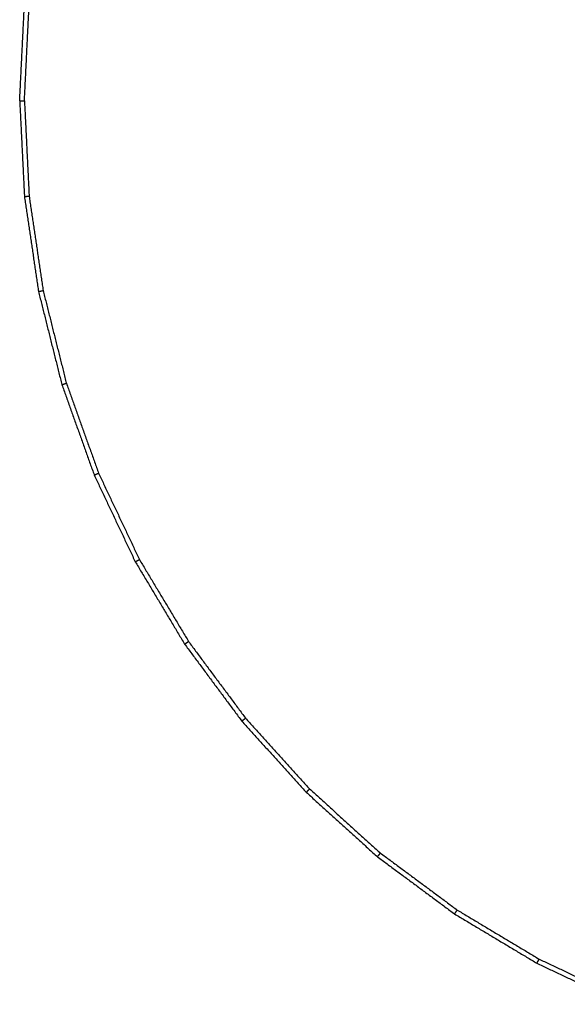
# Model space of a CAD drawing. Header units: millimetres. Extents: x 135 to 219, y 0 to 223.
# Tile 1 of 10: x 135 to 159, y 3 to 45. Entities that reach past the tile are written whole.
import ezdxf

# ---------------------------------------------------------------- set-up
doc = ezdxf.new("R2010")
doc.units = ezdxf.units.MM
doc.header["$MEASUREMENT"] = 0
doc.layers.add('Make2D$visible$lines', color=7, linetype='Continuous', true_color=0x000000)

msp = doc.modelspace()

# ---------------------------------------------------------------- linework, layer by layer
at = {"layer": 'Make2D$visible$lines'}
for points in [[(135.305, 41.812), (135.406, 43.861), (135.507, 45.91)], [(135.507, 41.812), (135.608, 43.851), (135.708, 45.89)], [(135.305, 41.812), (135.406, 39.762), (135.507, 37.713)], [(135.305, 41.812), (135.406, 41.812), (135.507, 41.812)], [(135.507, 41.812), (135.608, 39.772), (135.708, 37.733)], [(135.507, 37.713), (135.608, 37.723), (135.708, 37.733)], [(135.507, 37.713), (135.808, 35.684), (136.109, 33.655)], [(135.708, 37.733), (136.007, 35.714), (136.307, 33.694)], [(136.109, 33.655), (136.208, 33.674), (136.307, 33.694)], [(136.307, 33.694), (136.803, 31.713), (137.299, 29.733)], [(136.109, 33.655), (136.607, 31.664), (137.106, 29.674)], [(137.106, 29.674), (137.203, 29.704), (137.299, 29.733)], [(137.106, 29.674), (137.797, 27.743), (138.488, 25.811)], [(137.299, 29.733), (137.987, 27.811), (138.675, 25.888)], [(138.488, 25.811), (138.581, 25.85), (138.675, 25.888)], [(138.488, 25.811), (139.365, 23.956), (140.243, 22.102)], [(138.675, 25.888), (139.548, 24.043), (140.421, 22.197)], [(140.243, 22.102), (140.332, 22.15), (140.421, 22.197)], [(140.243, 22.102), (141.297, 20.342), (142.352, 18.582)], [(140.421, 22.197), (141.47, 20.446), (142.52, 18.694)], [(142.352, 18.582), (142.436, 18.638), (142.52, 18.694)], [(142.352, 18.582), (143.574, 16.935), (144.797, 15.287)], [(142.52, 18.694), (143.736, 17.055), (144.953, 15.415)], [(144.797, 15.287), (144.875, 15.351), (144.953, 15.415)], [(144.797, 15.287), (146.174, 13.767), (147.552, 12.246)], [(144.953, 15.415), (146.323, 13.902), (147.694, 12.389)], [(147.552, 12.246), (147.623, 12.318), (147.694, 12.389)], [(147.552, 12.246), (149.072, 10.869), (150.592, 9.491)], [(147.694, 12.389), (149.207, 11.018), (150.72, 9.647)], [(150.592, 9.491), (150.656, 9.569), (150.72, 9.647)], [(150.592, 9.491), (152.24, 8.269), (153.888, 7.046)], [(150.72, 9.647), (152.36, 8.431), (154, 7.214)], [(153.888, 7.046), (153.944, 7.13), (154, 7.214)], [(154, 7.214), (155.751, 6.165), (157.503, 5.115)], [(153.888, 7.046), (155.648, 5.992), (157.407, 4.937)], [(157.407, 4.937), (157.455, 5.026), (157.503, 5.115)], [(157.503, 5.115), (159.348, 4.242), (161.194, 3.369)], [(157.407, 4.937), (159.262, 4.06), (161.116, 3.183)]]:
    msp.add_open_spline(points, degree=2, dxfattribs=at)

doc.saveas('drawing.dxf')
